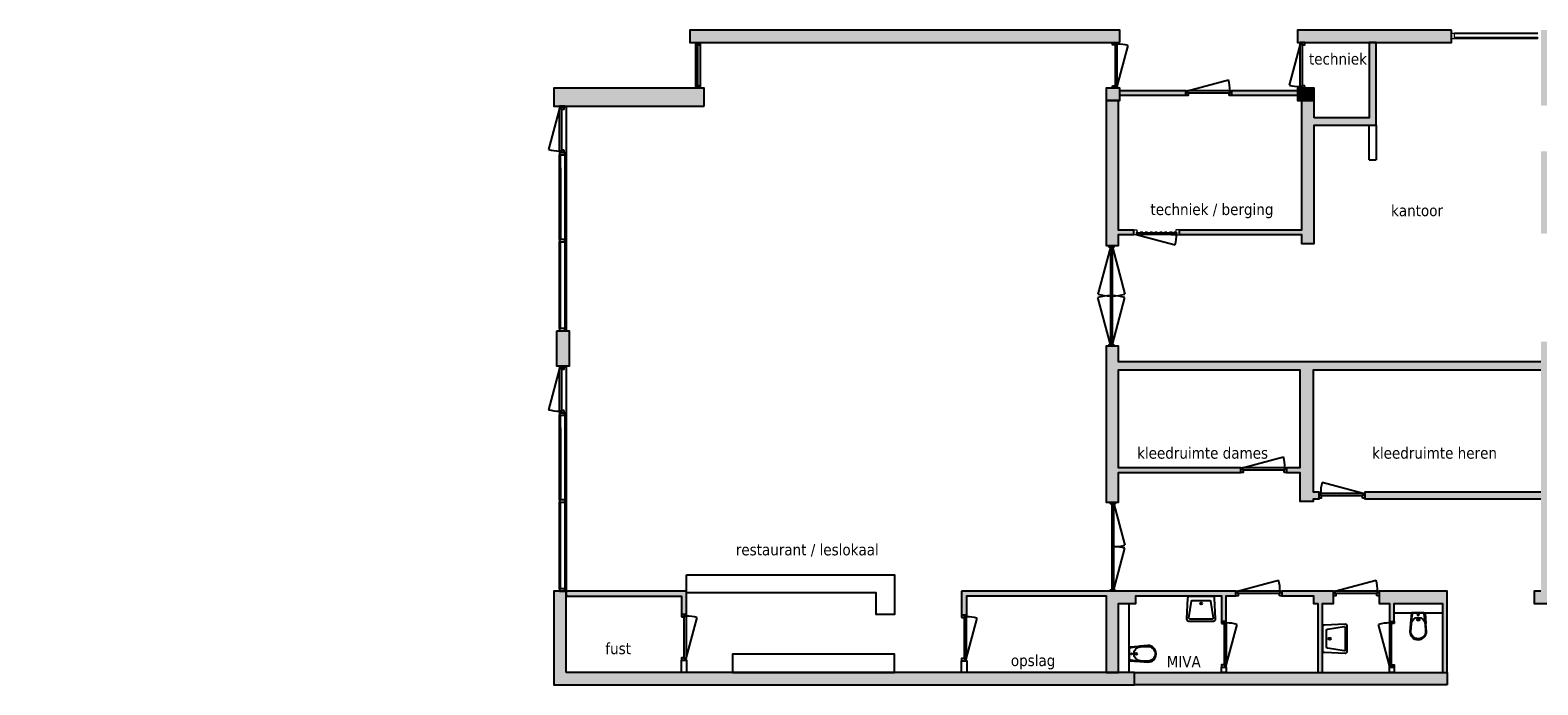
# Model space of a CAD drawing. Header units: millimetres. Extents: x 1118 to 56041, y -2107 to 37624.
# Tile 17 of 21: x 1368 to 34321, y 20508 to 34824. Entities that reach past the tile are written whole.
import ezdxf

# ---------------------------------------------------------------- set-up
doc = ezdxf.new("R2010")
doc.units = ezdxf.units.MM
doc.header["$LTSCALE"] = 100
doc.linetypes.add('Draairichting', pattern=[1.0584, 0.5292, -0.5292])
for name, color, linetype in [('AA21----_BUITENWAND', 8, 'Continuous'), ('AA22----_BINNENWAND', 9, 'Continuous'), ('AL21----_BUITENWAND', 3, 'Continuous'), ('AL22----_BINNENWAND', 2, 'Continuous'), ('AL31----_BUITENKOZIJNEN', 1, 'Continuous'), ('AL32----_BINNENKOZIJNEN', 1, 'Continuous'), ('AL72----_BALIE', 1, 'Continuous'), ('AL74----_SANITAIR', 7, 'Continuous'), ('F-IT----_RUIMTEOM', 1, 'Continuous'), ('wipeout', 7, 'Continuous')]:
    doc.layers.add(name, color=color, linetype=linetype)
doc.styles.add('Tahoma', font='tahoma.ttf', dxfattribs={"height": 85.694444})

# ---------------------------------------------------------------- blocks, each defined once
blk = doc.blocks.new('300_32_ISR_samenstelling_binnenkozijn_hout - enkele deur-26185271-00')
at = {"layer": 'AL32----_BINNENKOZIJNEN', "lineweight": 18}
for p, q in [((-495, 114), (-428, 114)), ((-495, 107), (-495, 114)), ((-495, 0), (-495, 7)), ((-445, 0), (-495, 0)), ((-445, 54), (-445, 0)), ((-428, 54), (-445, 54)), ((-428, 114), (-428, 54)), ((495, 114), (428, 114)), ((428, 114), (428, 54)), ((428, 54), (445, 54)), ((445, 54), (445, 0)), ((445, 0), (495, 0)), ((495, 107), (495, 114)), ((495, 0), (495, 7))]:
    blk.add_line(p, q, dxfattribs=at)
blk = doc.blocks.new('32_ISR_onderdeel_deur - dichte deur-26185265-00')
at = {"layer": 'AL32----_BINNENKOZIJNEN', "lineweight": 18}
for p, q in [((-443, 40), (-443, 0)), ((-443, 40), (443, 40)), ((-443, 0), (443, 0)), ((443, 40), (443, 0))]:
    blk.add_line(p, q, dxfattribs=at)
at = {"layer": 'AL32----_BINNENKOZIJNEN'}
for p, q in [((443, 0), (-443, 0)), ((324, 0), (443, 0))]:
    blk.add_line(p, q, dxfattribs=at)
at = {"layer": 'AL32----_BINNENKOZIJNEN', "linetype": 'Draairichting'}
for p, q in [((443, 40), (-428, 40)), ((324, 40), (443, 40))]:
    blk.add_line(p, q, dxfattribs=at)
at = {"layer": 'AL32----_BINNENKOZIJNEN'}
blk.add_lwpolyline([(-443, 0), (413, -229)], dxfattribs=at)
blk.add_arc((-443, 0), 886, 345, 0, dxfattribs=at)
blk = doc.blocks.new('System Panel - glas-26187672-00')
at = {"layer": 'AL31----_BUITENKOZIJNEN', "lineweight": 18}
for p, q in [((948.75, 30), (-948.75, 30)), ((-948.75, 30), (-948.75, 5)), ((-948.75, 5), (948.75, 5)), ((948.75, 5), (948.75, 30))]:
    blk.add_line(p, q, dxfattribs=at)
blk = doc.blocks.new('Rectangular Mullion - hout_buiten_bestaand 67x114-26187630-00')
at = {"layer": 'AL31----_BUITENKOZIJNEN'}
for p, q in [((12938, 28319), (12938, 30217)), ((13052, 30217), (13052, 28319))]:
    blk.add_line(p, q, dxfattribs=at)
blk = doc.blocks.new('WC 17 (R)')
blk.add_wipeout([(420, 184), (0, 150), (0, -150), (421, -184), (518, -152), (586, -58), (586, 58), (518, 152)]).dxf.layer = 'wipeout'
at = {"layer": 'AL74----_SANITAIR'}
for points in [[(407, 182), (232, 169), (0, 125), (0, -125), (232, -169), (408, -182, 0.999913)], [(62, 0, -1), (37, 0, -1)], [(250, 150), (407, 162, -1), (407, -162), (250, -150, -1)], [(175, 0, -1), (125, 0, -1)]]:
    blk.add_lwpolyline(points, format="xyb", close=True, dxfattribs=at)
for points in [[(0, 125), (0, 150), (232, 169)], [(0, -125), (0, -150), (232, -169)]]:
    blk.add_lwpolyline(points, dxfattribs=at)
blk = doc.blocks.new('*U152')
at = {"layer": 'AL32----_BINNENKOZIJNEN'}
for points in [[(-2200, 50), (-2165, 50), (-2165, -50), (-2200, -50)], [(-2165, 21), (-2165, -21), (-35, -21), (-35, 21)], [(-35, 50), (0, 50), (0, -50), (-35, -50)]]:
    blk.add_lwpolyline(points, close=True, dxfattribs=at)
for points in [[(-2165, 21), (-1136, 296)], [(-1100, 21), (-1100, -21)], [(-35, 21), (-1064, 296)], [(-2165, -21), (-1136, -296)], [(-35, -21), (-1064, -296)]]:
    blk.add_lwpolyline(points, dxfattribs=at)
for centre, start, end in [((-2165, 21), 359.9993, 15), ((-35, 21), 165, 180.0007), ((-2165, -21), 345, 0.0007), ((-35, -21), 179.9993, 195)]:
    blk.add_arc(centre, 1065, start, end, dxfattribs=at)
blk = doc.blocks.new('*U154')
at = {"layer": 'AL32----_BINNENKOZIJNEN'}
for points in [[(-1950, 50), (-1915, 50), (-1915, -50), (-1950, -50)], [(-1915, 21), (-1915, -21), (-35, -21), (-35, 21)], [(-35, 50), (0, 50), (0, -50), (-35, -50)]]:
    blk.add_lwpolyline(points, close=True, dxfattribs=at)
for points in [[(-1915, 21), (-1007, 264)], [(-975, 21), (-975, -21)], [(-35, 21), (-943, 264)]]:
    blk.add_lwpolyline(points, dxfattribs=at)
for centre, start, end in [((-1915, 21), 359.9992, 15), ((-35, 21), 165, 180.0008)]:
    blk.add_arc(centre, 940, start, end, dxfattribs=at)
blk = doc.blocks.new('WT-19 (R)')
blk.add_wipeout([(600, 350), (0, 325), (0, -325), (600, -350)]).dxf.layer = 'wipeout'
at = {"layer": 'AL74----_SANITAIR'}
for points in [[(600, 298, 0.426901), (548, 348), (48, 327, 0.402069), (0, 277), (0, -277, 0.402067), (48, -327), (548, -348, 0.426651), (600, -298)], [(100, -204), (100, 204, -0.366883), (121, 228), (121, 228), (521, 295, -0.46402), (550, 270), (550, -270, -0.461069), (521, -295), (121, -228, -0.36663)]]:
    blk.add_lwpolyline(points, format="xyb", close=True, dxfattribs=at)
blk.add_circle((175, 0), 25, dxfattribs=at)
blk = doc.blocks.new('System Panel - glas-26194713-00_Bestaand')
at = {"layer": 'AL31----_BUITENKOZIJNEN', "lineweight": 18}
for p, q in [((925, 30), (-925, 30)), ((-925, 30), (-925, 5)), ((-925, 5), (925, 5)), ((925, 5), (925, 30))]:
    blk.add_line(p, q, dxfattribs=at)
blk = doc.blocks.new('Rectangular Mullion - hout_buiten_bestaand 67x114-26194655-00_Bestaand')
at = {"layer": 'AL31----_BUITENKOZIJNEN'}
for p, q in [((12938, 30284), (12938, 32134)), ((13052, 32134), (13052, 30284))]:
    blk.add_line(p, q, dxfattribs=at)
blk = doc.blocks.new('System Panel - glas-26181474-00_Bestaand')
at = {"layer": 'AL31----_BUITENKOZIJNEN', "lineweight": 18}
for p, q in [((-910.5, 30), (910.5, 30)), ((-910.5, 5), (-910.5, 30)), ((910.5, 5), (-910.5, 5)), ((910.5, 5), (910.5, 30))]:
    blk.add_line(p, q, dxfattribs=at)
blk = doc.blocks.new('Rectangular Mullion - hout_buiten_bestaand 67x114-26216383-00_Bestaand')
at = {"layer": 'AL31----_BUITENKOZIJNEN'}
for p, q in [((34321, 34753), (32500, 34753)), ((34321, 34639), (32500, 34639))]:
    blk.add_line(p, q, dxfattribs=at)
blk = doc.blocks.new('Rectangular Mullion - hout_buiten_bestaand 67x114-26216371-00_Bestaand')
at = {"layer": 'AL31----_BUITENKOZIJNEN', "lineweight": 18}
for p, q in [((0, 0), (-67, 0)), ((-67, 0), (-67, -114)), ((0, 0), (0, -114)), ((-67, -114), (0, -114))]:
    blk.add_line(p, q, dxfattribs=at)
blk = doc.blocks.new('*U173')
at = {"layer": 'AL31----_BUITENKOZIJNEN'}
for points in [[(-1000, -50), (-965, -50), (-965, -9), (-950, -9), (-950, 50), (-1000, 50)], [(-50, 50), (-50, -9), (-35, -9), (-35, -50), (0, -50), (0, 50)], [(-965, -9), (-35, -9), (-35, -50), (-965, -50)]]:
    blk.add_lwpolyline(points, close=True, dxfattribs=at)
blk.add_lwpolyline([(-965, -50), (-67, -291)], dxfattribs=at)
blk.add_arc((-965, -50), 930, 345, 0, dxfattribs=at)
blk = doc.blocks.new('*U172')
at = {"layer": 'AL31----_BUITENKOZIJNEN'}
for points in [[(-1000, 50), (-965, 50), (-965, 9), (-950, 9), (-950, -50), (-1000, -50)], [(-965, 9), (-35, 9), (-35, 50), (-965, 50)], [(-50, -50), (-50, 9), (-35, 9), (-35, 50), (0, 50), (0, -50)]]:
    blk.add_lwpolyline(points, close=True, dxfattribs=at)
blk.add_lwpolyline([(-35, 50), (-933, 291)], dxfattribs=at)
blk.add_arc((-35, 50), 930, 165, 180, dxfattribs=at)
blk = doc.blocks.new('*U171')
at = {"layer": 'AL31----_BUITENKOZIJNEN'}
for points in [[(-1000, 50), (-965, 50), (-965, 9), (-950, 9), (-950, -50), (-1000, -50)], [(-965, 9), (-35, 9), (-35, 50), (-965, 50)], [(-50, -50), (-50, 9), (-35, 9), (-35, 50), (0, 50), (0, -50)]]:
    blk.add_lwpolyline(points, close=True, dxfattribs=at)
blk.add_lwpolyline([(-965, 50), (-67, 291)], dxfattribs=at)
blk.add_arc((-965, 50), 930, 0, 15, dxfattribs=at)
blk = doc.blocks.new('*U175')
at = {"layer": 'AL32----_BINNENKOZIJNEN'}
for points in [[(-1000, 50), (-965, 50), (-965, 9), (-950, 9), (-950, -50), (-1000, -50)], [(-965, 9), (-35, 9), (-35, 50), (-965, 50)], [(-50, -50), (-50, 9), (-35, 9), (-35, 50), (0, 50), (0, -50)]]:
    blk.add_lwpolyline(points, close=True, dxfattribs=at)
blk.add_lwpolyline([(-965, 50), (-67, 291)], dxfattribs=at)
blk.add_arc((-965, 50), 930, 0, 15, dxfattribs=at)
blk = doc.blocks.new('*U176')
at = {"layer": 'AL32----_BINNENKOZIJNEN'}
for points in [[(-1000, 50), (-965, 50), (-965, 9), (-950, 9), (-950, -50), (-1000, -50)], [(-965, 9), (-35, 9), (-35, 50), (-965, 50)], [(-50, -50), (-50, 9), (-35, 9), (-35, 50), (0, 50), (0, -50)]]:
    blk.add_lwpolyline(points, close=True, dxfattribs=at)
blk.add_lwpolyline([(-35, 50), (-933, 291)], dxfattribs=at)
blk.add_arc((-35, 50), 930, 165, 180, dxfattribs=at)
blk = doc.blocks.new('*U177')
at = {"layer": 'AL32----_BINNENKOZIJNEN'}
for points in [[(-1000, -50), (-965, -50), (-965, -9), (-950, -9), (-950, 50), (-1000, 50)], [(-50, 50), (-50, -9), (-35, -9), (-35, -50), (0, -50), (0, 50)], [(-965, -9), (-35, -9), (-35, -50), (-965, -50)]]:
    blk.add_lwpolyline(points, close=True, dxfattribs=at)
blk.add_lwpolyline([(-965, -50), (-67, -291)], dxfattribs=at)
blk.add_arc((-965, -50), 930, 345, 0, dxfattribs=at)

msp = doc.modelspace()

# ---------------------------------------------------------------- hatches: boundary and pattern name
at = {"layer": 'AA21----_BUITENWAND'}
h = msp.add_hatch(color=256, dxfattribs=at)
h.paths.add_polyline_path([(50418, 34824), (50418, 34554), (54558, 34554), (54558, 33824), (54828, 33824), (54828, 34824)])
h.paths.add_polyline_path([(54558, 32814), (54558, 24279), (54826, 24279), (54828, 32814)])
h.paths.add_polyline_path([(54828, 23284), (54558, 23284), (54558, 22554), (50418, 22554), (50418, 22286), (54828, 22286)])
h.paths.add_polyline_path([(42333, 22554), (42333, 22284), (46683, 22284), (46683, 22554)])
h.paths.add_polyline_path([(46683, 34554), (42338, 34554), (42338, 34824), (46683, 34824)])
h.paths.add_polyline_path([(37438, 34824), (37438, 34554), (38603, 34554), (38603, 34824)])
h.paths.add_polyline_path([(35563, 34824), (35563, 34554), (36268, 34554), (36268, 34824)])
h.paths.add_polyline_path([(25188, 34554), (25188, 34824), (15784, 34824), (15784, 34554)])
h.paths.add_polyline_path([(16103, 33165), (16103, 33554), (12814, 33554), (12814, 33165)])
h.paths.add_polyline_path([(12882, 28252), (13152, 28252), (13152, 27477), (12882, 27477)])
h.paths.add_polyline_path([(13082, 20777), (13082, 22557), (12814, 22557), (12812, 20509), (25502, 20509), (25502, 20777)])
h.paths.add_polyline_path([(19400, 16023), (19400, 15963), (19220, 15963), (19220, 15783), (19438, 15783), (19438, 15903), (19638, 15903), (19638, 15771), (23338, 15771), (23338, 15903), (23538, 15903), (23538, 15771), (25502, 15771), (25502, 16283), (25339, 16283), (25339, 16023)])
h.paths.add_polyline_path([(15320, 15783), (15320, 15963), (15500, 15963), (15500, 16023), (15776, 16023), (15776, 15963), (15956, 15963), (15956, 15783), (15738, 15783), (15738, 15903), (15538, 15903), (15538, 15783)])
h.paths.add_polyline_path([(11420, 15783), (11420, 15963), (11600, 15963), (11600, 16023), (11876, 16023), (11876, 15963), (12056, 15963), (12056, 15783), (11838, 15783), (11838, 15903), (11638, 15903), (11638, 15783)])
h.paths.add_polyline_path([(7520, 15783), (7520, 15963), (7700, 15963), (7700, 16023), (7976, 16023), (7976, 15963), (8156, 15963), (8156, 15783), (7938, 15783), (7938, 15903), (7738, 15903), (7738, 15783)])
h.paths.add_polyline_path([(3582, 15771), (3838, 15771), (3838, 15903), (4038, 15903), (4038, 15771), (4256, 15771), (4256, 15963), (4076, 15963), (4076, 16023), (3800, 16023), (3800, 15963), (3620, 15963), (3620, 15813), (3582, 15813)])
h.paths.add_polyline_path([(1368, 8717), (1738, 8717), (1738, 8783), (2388, 8783), (2388, 8523), (2551, 8523), (2551, 9036), (1621, 9036), (1621, 15713), (1488, 15713), (1488, 15903), (1688, 15903), (1688, 15771), (2560, 15771), (2560, 15813), (2522, 15813), (2522, 15963), (2342, 15963), (2342, 16023), (1368, 16023)])
h.paths.add_polyline_path([(2319, 6283), (2473, 6283), (2473, 5577), (2319, 5577)])
h.paths.add_polyline_path([(2319, 2582), (2473, 2582), (2473, 1876), (2319, 1876)])
h.paths.add_polyline_path([(7485, -1118), (7485, -1272), (8191, -1272), (8191, -1118)])
h.paths.add_polyline_path([(11385, -1118), (11385, -1272), (12091, -1272), (12091, -1118)])
h.paths.add_polyline_path([(15285, -1118), (15285, -1272), (15991, -1272), (15991, -1118)])
h.paths.add_polyline_path([(19185, -1118), (19185, -1272), (19891, -1272), (19891, -1118)])
h.paths.add_polyline_path([(23085, -1118), (23085, -1272), (23791, -1272), (23791, -1118)])
h.paths.add_polyline_path([(26985, -1272), (26985, -1117), (27691, -1117), (27691, -1272)])
h.paths.add_polyline_path([(30885, -1118), (30885, -1272), (31517, -1272), (31517, -1118)])
h.paths.add_polyline_path([(38510, -1157), (38510, -964), (38948, -964), (38948, -1097), (39128, -1097), (39128, -964), (41027, -964), (41027, -1157), (40847, -1157), (40847, -1217), (38720, -1217), (38720, -1157)])
h.paths.add_polyline_path([(43256, -977), (43256, -1157), (43066, -1157), (43066, -1217), (42800, -1217), (42800, -1157), (42620, -1157), (42620, -977), (42848, -977), (42848, -1097), (43028, -1097), (43028, -977)])
h.paths.add_polyline_path([(52611, -977), (52611, -989), (52649, -989), (52649, -1157), (52859, -1157), (52859, -1217), (53357, -1217), (53357, -989), (53395, -989), (53395, -977), (53278, -977), (53278, -1097), (53098, -1097), (53098, -977)])
h.paths.add_polyline_path([(51056, -977), (51056, -1157), (50866, -1157), (50866, -1217), (50600, -1217), (50600, -1157), (50420, -1157), (50420, -977), (50648, -977), (50648, -1097), (50828, -1097), (50828, -977)])
h.paths.add_polyline_path([(47156, -977), (47156, -1157), (46966, -1157), (46966, -1217), (46700, -1217), (46700, -1157), (46520, -1157), (46520, -977), (46748, -977), (46748, -1097), (46928, -1097), (46928, -977)])
h.paths.add_polyline_path([(55518, 1821), (55698, 1821), (55698, 1641), (55758, 1641), (55758, 1365), (55758, 1185), (55698, 1185), (55518, 1185)])
h.paths.add_polyline_path([(55506, 5771), (54576, 5771), (54576, 6283), (54738, 6283), (54738, 6023), (55388, 6023), (55388, 6090), (55758, 6090), (55758, 3099), (55698, 3099), (55698, 2919), (55548, 2919), (55548, 2881), (55506, 2881)])
h.paths.add_polyline_path([(54576, 8523), (54738, 8523), (54738, 8717), (54878, 8717), (54878, 8783), (55388, 8783), (55388, 8717), (55758, 8717), (55758, 12782), (55698, 12782), (55698, 12992), (55505, 12992), (55506, 9036), (54551, 9036), (54551, 8898), (54576, 8898)])
h.paths.add_polyline_path([(54320, 15771), (54320, 15963), (54500, 15963), (54500, 16023), (55758, 16023), (55758, 14795), (55698, 14795), (55698, 14585), (55506, 14585), (55506, 15713), (55638, 15713), (55638, 15903), (55438, 15903), (55438, 15771)])
h.paths.add_polyline_path([(50420, 15783), (50420, 15963), (50600, 15963), (50600, 16023), (50876, 16023), (50876, 15963), (51056, 15963), (51056, 15783), (50838, 15783), (50838, 15903), (50638, 15903), (50638, 15783)])
h.paths.add_polyline_path([(46482, 15771), (46738, 15771), (46738, 15903), (46938, 15903), (46938, 15771), (47156, 15771), (47156, 15963), (46976, 15963), (46976, 16023), (46700, 16023), (46700, 15963), (46520, 15963), (46520, 15813), (46482, 15813)])
h.paths.add_polyline_path([(42931, 16023), (42931, 16283), (42768, 16283), (42768, 15942), (43078, 15942), (43078, 15771), (44965, 15771), (44965, 15783), (44927, 15783), (44927, 15963), (44717, 15963), (44717, 16023)])
h.paths.add_polyline_path([(32433, 34824), (29064, 34824), (29064, 34554), (32433, 34554)])
h = msp.add_hatch(color=256, dxfattribs=at)
h.paths.add_polyline_path([(34598, 34824), (34388, 34824), (34388, 34554), (34598, 34554)])
h.paths.add_polyline_path([(24888, 33284), (25187, 33284), (25187, 33554), (24888, 33554)])
edge = h.paths.add_edge_path()
edge.add_line((29433, 33554), (29064, 33554))
h = msp.add_hatch(color=256, dxfattribs=at)
h.paths.add_polyline_path([(26625, 33506), (25187, 33506), (25187, 33392), (26625, 33392)])
h.paths.add_polyline_path([(29064, 33506), (27625, 33506), (27625, 33392), (29064, 33392)])
msp.add_hatch(color=256, dxfattribs=at).paths.add_polyline_path([(29433, 33554), (29064, 33554), (29064, 33284), (29433, 33284)])
at = {"layer": 'AA22----_BINNENWAND'}
h = msp.add_hatch(color=256, dxfattribs=at)
h.paths.add_polyline_path([(13082, 22557), (13082, 22447), (15607, 22447), (15607, 22047), (15717, 22047), (15717, 22557)])
h.paths.add_polyline_path([(3808, 15701), (3983, 15701), (3983, 9003), (3833, 9003), (3833, 8923), (3808, 8923)])
h.paths.add_polyline_path([(3715, 8773), (3715, 8923), (3838, 8923), (3838, 8798), (4038, 8798), (4038, 8923), (5911, 8923), (5911, 8773)])
h.paths.add_polyline_path([(29433, 32904), (29433, 33284), (29153, 33284), (29153, 30452), (26478, 30452), (26478, 30352), (29153, 30352), (29153, 30159), (29433, 30159), (29433, 32749), (30788, 32749), (30788, 34554), (30633, 34554), (30633, 32904)])
h.paths.add_polyline_path([(24888, 33284), (24888, 30114), (25158, 30114), (25158, 30352), (25488, 30352), (25488, 30452), (25158, 30452), (25158, 33284)])
h.paths.add_polyline_path([(34598, 32174), (34388, 32174), (34388, 30373), (34598, 30373)])
h.paths.add_polyline_path([(34598, 34554), (34598, 33174), (34388, 33174), (34388, 34554)])
h.paths.add_polyline_path([(23576, 12223), (23576, 12073), (27358, 12073), (27358, 12223)])
h = msp.add_hatch(color=256, dxfattribs=at)
h.paths.add_polyline_path([(27508, 15672), (27358, 15672), (27358, 10108), (27508, 10108)])
h.paths.add_polyline_path([(25502, 15967), (26143, 15967), (26143, 15817), (25502, 15817)])
h.paths.add_polyline_path([(23451, 15701), (23576, 15701), (23576, 8923), (23538, 8923), (23538, 9003), (23451, 9003)])
h.paths.add_polyline_path([(32336, 20509), (25502, 20509), (25502, 20777), (32336, 20777)])
h.paths.add_polyline_path([(21727, 22554), (21727, 22032), (21837, 22032), (21837, 22454), (24888, 22454), (24888, 20777), (25158, 20777), (25158, 22284), (25533, 22284), (25533, 22454), (27410, 22454), (27410, 21897), (27510, 21897), (27510, 22454), (27722, 22454), (27722, 22554)])
h.paths.add_polyline_path([(28722, 22554), (28722, 22454), (29418, 22454), (29418, 22284), (29512, 22284), (29512, 20777), (29612, 20777), (29612, 22284), (29852, 22284), (29852, 22554)])
h.paths.add_polyline_path([(30852, 22554), (30852, 22284), (31081, 22284), (31081, 21897), (31181, 21897), (31181, 22284), (32236, 22284), (32236, 20777), (32336, 20777), (32336, 22554)])
h.paths.add_polyline_path([(25158, 27574), (25158, 27914), (24888, 27914), (24888, 24504), (25158, 24504), (25158, 25154), (27827, 25154), (27827, 25254), (25158, 25254), (25158, 27394), (29118, 27394), (29118, 25254), (28827, 25254), (28827, 25154), (29118, 25154), (29118, 24524), (29418, 24524), (29418, 24574), (29538, 24574), (29538, 24724), (29418, 24724), (29418, 27394), (34388, 27394), (34388, 24724), (30538, 24724), (30538, 24574), (34388, 24574), (34388, 22554), (34243, 22554), (34243, 22284), (35228, 22284), (35228, 22554), (34598, 22554), (34598, 25424), (36033, 25424), (36054, 25401), (36157, 25496), (36094, 25564), (34598, 25564), (34598, 28009), (34388, 28009), (34388, 27574)])
h.paths.add_polyline_path([(36188, 22554), (36188, 22284), (38603, 22284), (38603, 22554), (36873, 22554), (36873, 22704), (36733, 22704), (36733, 22554)])
h.paths.add_polyline_path([(10911, 8773), (10911, 8923), (11623, 8923), (11623, 15701), (11736, 15701), (11736, 8898), (17421, 8898), (17421, 8773)])

# ---------------------------------------------------------------- linework, layer by layer
at = {"layer": 'AL21----_BUITENWAND'}
for points in [[(25188, 34554), (25188, 34824), (15784, 34824), (15784, 34554)], [(32433, 34824), (29064, 34824), (29064, 34554), (32433, 34554)], [(16103, 33165), (16103, 33554), (12814, 33554), (12814, 33165)], [(24888, 33284), (25187, 33284), (25187, 33554), (24888, 33554)], [(25187, 33506), (26625, 33506), (26625, 33392), (25187, 33392)], [(27625, 33506), (29064, 33506), (29064, 33392), (27625, 33392)], [(29433, 33284), (29433, 33554), (29064, 33554), (29064, 33284)], [(12882, 28252), (13152, 28252), (13152, 27477), (12882, 27477)], [(13082, 20777), (13082, 22557), (12814, 22557), (12812, 20509), (25502, 20509), (25502, 20777), (13082, 20777)]]:
    msp.add_lwpolyline(points, close=True, dxfattribs=at)
at = {"layer": 'AL22----_BINNENWAND'}
for p, q in [((30633, 31989), (30633, 32749)), ((30788, 32749), (30788, 31989)), ((30633, 31989), (30788, 31989))]:
    msp.add_line(p, q, dxfattribs=at)
for points in [[(29433, 32904), (29433, 33284), (29153, 33284), (29153, 30452), (26478, 30452), (26478, 30352), (29153, 30352), (29153, 30159), (29433, 30159), (29433, 32749), (30788, 32749), (30788, 34554), (30633, 34554), (30633, 32904)], [(24888, 33284), (24888, 30114), (25158, 30114), (25158, 30352), (25488, 30352), (25488, 30452), (25158, 30452), (25158, 33284)], [(13082, 22557), (13082, 22447), (15607, 22447), (15607, 22047), (15717, 22047), (15717, 22557)], [(15607, 20777), (15607, 21047), (15717, 21047), (15717, 20777)], [(21727, 20777), (21727, 21032), (21837, 21032), (21837, 20777)], [(32336, 20509), (25502, 20509), (25502, 20777), (32336, 20777)], [(27410, 20777), (27410, 20897), (27510, 20897), (27510, 20777)], [(31081, 20777), (31081, 20897), (31181, 20897), (31181, 20777)]]:
    msp.add_lwpolyline(points, close=True, dxfattribs=at)
for points in [[(34388, 27574), (25158, 27574), (25158, 27914), (24888, 27914), (24888, 24504), (25158, 24504), (25158, 25154), (27827, 25154), (27827, 25254), (25158, 25254), (25158, 27394), (29118, 27394), (29118, 25254), (28827, 25254), (28827, 25154), (29118, 25154), (29118, 24524), (29418, 24524), (29418, 24574), (29538, 24574), (29538, 24724), (29418, 24724), (29418, 27394), (34388, 27394)], [(34388, 24724), (30538, 24724), (30538, 24574), (34388, 24574)], [(34388, 22554), (34243, 22554), (34243, 22284), (35228, 22284)]]:
    msp.add_lwpolyline(points, dxfattribs=at)
at = {"layer": 'AL31----_BUITENKOZIJNEN'}
for p, q in [((15964, 33604), (15964, 34504)), ((13082, 33162), (13082, 28252)), ((12938, 30246), (12938, 31816)), ((12943, 31816), (12943, 30246)), ((12968, 30246), (12968, 31816)), ((13052, 31816), (13052, 30246)), ((12943, 30246), (12968, 30246)), ((13082, 27475), (13082, 22557)), ((12938, 24554), (12938, 26128)), ((12943, 26128), (12943, 24554)), ((12968, 24554), (12968, 26128)), ((13052, 26128), (13052, 24554)), ((12943, 24554), (12968, 24554))]:
    msp.add_line(p, q, dxfattribs=at)
for points in [[(16014, 34504), (15914, 34504), (15914, 34554), (16014, 34554)], [(16014, 33604), (15914, 33604), (15914, 34504), (16014, 34504)], [(16014, 33554), (15914, 33554), (15914, 33604), (16014, 33604)], [(12938, 33146), (13052, 33146), (13052, 33165), (12938, 33165)], [(12938, 32096), (13052, 32096), (13052, 32146), (12938, 32146)], [(12938, 30196), (13052, 30196), (13052, 30246), (12938, 30246)], [(12938, 28252), (13052, 28252), (13052, 28302), (12938, 28302)], [(12938, 27458), (13052, 27458), (13052, 27477), (12938, 27477)], [(12938, 26408), (13052, 26408), (13052, 26458), (12938, 26458)], [(12938, 24504), (13052, 24504), (13052, 24554), (12938, 24554)], [(12938, 22557), (13052, 22557), (13052, 22607), (12938, 22607)]]:
    msp.add_lwpolyline(points, close=True, dxfattribs=at)
at = {"layer": 'AL72----_BALIE'}
for points in [[(15717, 22917), (20257, 22917), (20257, 22047), (19857, 22047), (19857, 22517), (15717, 22517)], [(20257, 20777), (20257, 21177), (16717, 21177), (16717, 20777)]]:
    msp.add_lwpolyline(points, close=True, dxfattribs=at)

# ---------------------------------------------------------------- block references
at = {"layer": 'AL31----_BUITENKOZIJNEN'}
for name, p, rotation in [('Rectangular Mullion - hout_buiten_bestaand 67x114-26216371-00_Bestaand', (32433, 34639), 180), ('*U172', (25076, 33554), 270), ('*U173', (29176, 33554), 270), ('*U173', (12988, 32146), 270), ('System Panel - glas-26194713-00_Bestaand', (12938, 31171), 269.9999999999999), ('System Panel - glas-26187672-00', (12938, 29247), 269.9999999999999), ('*U173', (12988, 26458), 270), ('System Panel - glas-26194713-00_Bestaand', (12938, 25479), 269.9999999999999), ('System Panel - glas-26187672-00', (12938, 23556), 269.9999999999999)]:
    msp.add_blockref(name, p, dxfattribs=dict(at, rotation=rotation))
for name, p in [('Rectangular Mullion - hout_buiten_bestaand 67x114-26216383-00_Bestaand', (0, 0)), ('*U171', (27625, 33446)), ('Rectangular Mullion - hout_buiten_bestaand 67x114-26194655-00_Bestaand', (0, -34)), ('Rectangular Mullion - hout_buiten_bestaand 67x114-26187630-00', (0, -17)), ('Rectangular Mullion - hout_buiten_bestaand 67x114-26194655-00_Bestaand', (0, -5725)), ('Rectangular Mullion - hout_buiten_bestaand 67x114-26187630-00', (0, -5708))]:
    msp.add_blockref(name, p, dxfattribs=at)
at = {"layer": 'AL31----_BUITENKOZIJNEN', "lineweight": 18}
msp.add_blockref('System Panel - glas-26181474-00_Bestaand', (33410, 34639), dxfattribs=at)
at = {"layer": 'AL32----_BINNENKOZIJNEN'}
for name, p in [('300_32_ISR_samenstelling_binnenkozijn_hout - enkele deur-26185271-00', (25983, 30345)), ('32_ISR_onderdeel_deur - dichte deur-26185265-00', (25983, 30359)), ('*U175', (28827, 25204)), ('*U176', (30538, 24642)), ('*U175', (28722, 22504)), ('*U175', (30852, 22504))]:
    msp.add_blockref(name, p, dxfattribs=at)
for name, p, rotation in [('*U152', (25000, 27914), 270), ('*U154', (25030, 22554), 270), ('*U177', (15657, 22047), 90), ('*U177', (21777, 22032), 90), ('*U175', (31131, 21897), 90)]:
    msp.add_blockref(name, p, dxfattribs=dict(at, rotation=rotation))

# ---------------------------------------------------------------- texts
at = {"layer": 'F-IT----_RUIMTEOM', "char_height": 250, "attachment_point": 1, "line_spacing_factor": 1.000232, "style": 'Tahoma'}
for s, insert, width in [('techniek', (29318, 34321), 521.62), ('techniek / berging', (25854, 31031), 4232.61), ('kantoor', (31112, 31006), 339.11), ('kleedruimte dames', (25562, 25704), 3855.64), ('kleedruimte heren', (30698, 25704), 3485.64), ('restaurant / leslokaal', (16791, 23590), 4835.25), ('fust', (13940, 21429), 862.89), ('opslag', (22803, 21168), 862.89), ('MIVA', (26208, 21142), 862.89)]:
    msp.add_mtext(s, dxfattribs=dict(at, insert=insert, width=width))

# ---------------------------------------------------------------- next in the draw order: block references
at = {"layer": 'AL74----_SANITAIR', "xscale": 0.9077794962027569, "yscale": 0.9077794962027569, "zscale": 0.9077794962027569, "rotation": 270}
msp.add_blockref('WT-19 (R)', (26960, 22447), dxfattribs=at)
at = {"layer": 'AL74----_SANITAIR', "rotation": 270}
msp.add_blockref('WC 17 (R)', (31706, 22084), dxfattribs=at)
at = {"layer": 'AL74----_SANITAIR', "xscale": 0.9077794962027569, "yscale": 0.9077794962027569, "zscale": 0.9077794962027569}
msp.add_blockref('WT-19 (R)', (29612, 21517), dxfattribs=at)
at = {"layer": 'AL74----_SANITAIR'}
msp.add_blockref('WC 17 (R)', (25388, 21187), dxfattribs=at)

# ---------------------------------------------------------------- next in the draw order: linework, layer by layer
at = {"layer": 'AL22----_BINNENWAND'}
for points in [[(21727, 22554), (21727, 22032), (21837, 22032), (21837, 22454), (24888, 22454), (24888, 20777), (25158, 20777), (25158, 22284), (25533, 22284), (25533, 22454), (27410, 22454), (27410, 21897), (27510, 21897), (27510, 22454), (27722, 22454), (27722, 22554)], [(28722, 22554), (28722, 22454), (29418, 22454), (29418, 22284), (29512, 22284), (29512, 20777), (29612, 20777), (29612, 22284), (29852, 22284), (29852, 22554)], [(30852, 22554), (30852, 22284), (31081, 22284), (31081, 21897), (31181, 21897), (31181, 22284), (32236, 22284), (32236, 20777), (32336, 20777), (32336, 22554)]]:
    msp.add_lwpolyline(points, close=True, dxfattribs=at)
for points in [[(25388, 20777), (25388, 22284)], [(31181, 22084), (32236, 22084)]]:
    msp.add_lwpolyline(points, dxfattribs=at)

# ---------------------------------------------------------------- next in the draw order: block references
at = {"layer": 'AL32----_BINNENKOZIJNEN', "rotation": 90}
msp.add_blockref('*U177', (27460, 21897), dxfattribs=at)

doc.saveas('drawing.dxf')
